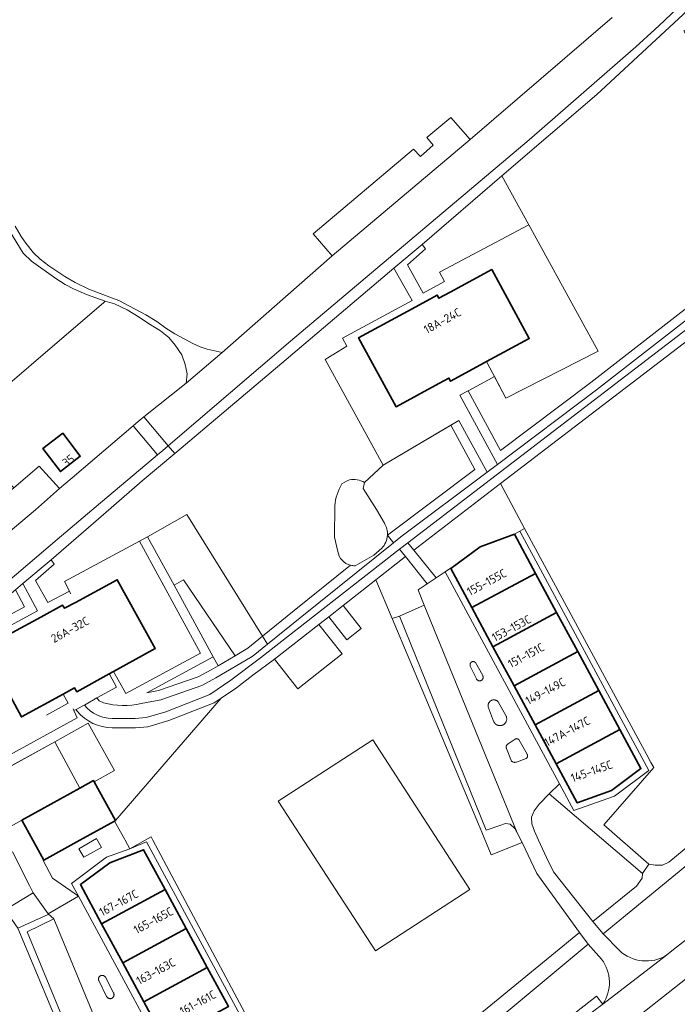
# Model space of a CAD drawing. Extents: x 152761 to 155748, y 459947 to 462743.
# Tile 77 of 256: x 153806 to 153912, y 460974 to 461131. Entities that reach past the tile are written whole.
import ezdxf
from ezdxf.enums import TextEntityAlignment as Align

# ---------------------------------------------------------------- set-up
doc = ezdxf.new("R2010")
doc.units = 0
doc.header["$LTSCALE"] = 0.75
for name, color, linetype, lineweight in [('B-RO-GR-BEPLANTING_CULTUUR_BODEMBEDEKKER-GV', 251, 'CONTINUOUS', 18), ('B-RO-GR-BEPLANTING_CULTUUR_BOSPLANTSOEN-GV', 251, 'CONTINUOUS', 18), ('B-RO-GR-BEPLANTING_CULTUUR_HEESTERS-GV', 251, 'CONTINUOUS', 18), ('B-RO-GR-BOS_LOOF-GV', 251, 'CONTINUOUS', 13), ('B-RO-IE-TERREINAFSCHEIDING_KUNSTMATIG_HEKWERK-G', 251, 'IE-TERREINAFSCHEIDING-KUNSTMATIG', 18), ('B-RO-IE-TERREINAFSCHEIDING_KUNSTMATIG_MUUR-G', 251, 'IE-TERREINAFSCHEIDING-KUNSTMATIG-DICHT', 18), ('B-RO-OG-BEBOUWING-GV', 6, 'CONTINUOUS', 35), ('B-RO-OG-BEBOUWING-T18', 1, 'CONTINUOUS', 18), ('B-RO-OG-TERREIN_CULTUURSCHEIDING-GV', 251, 'CONTINUOUS', 18), ('B-RO-OG-TERREIN_ONBEGROEID-GV', 251, 'CONTINUOUS', 18), ('B-RO-VH-VERHARDING_ASFALT-GV', 251, 'CONTINUOUS', 18), ('B-RO-VH-VERHARDING_BEDRIJFSVLOERPLAAT-GV', 251, 'CONTINUOUS', 18), ('B-RO-VH-VERHARDING_BETONSTRAATSTEEN-GV', 251, 'CONTINUOUS', 18), ('B-RO-VH-VERHARDING_FUNDERING_ZAND-GV', 251, 'CONTINUOUS', 18), ('B-RO-VH-VERHARDING_STRAATBAKSTEEN-GV', 251, 'CONTINUOUS', 18), ('B-RO-VH-VERHARDING_TEGEL-GV', 251, 'CONTINUOUS', 18)]:
    doc.layers.add(name, color=color, linetype=linetype, lineweight=lineweight)
doc.styles.add('NLCS-ISO-M200-T18', font='NLCS-ISO.ttf', dxfattribs={"height": 0.36})
doc.linetypes.add('IE-TERREINAFSCHEIDING-KUNSTMATIG', pattern='A,4,[82,NLCS.SHX,S=0.75,R=90,X=0,Y=0],4,-2', length=10)
doc.linetypes.add('IE-TERREINAFSCHEIDING-KUNSTMATIG-DICHT', pattern='A,8,-1,[82,NLCS.SHX,S=0.75,R=90,X=0,Y=0],-1', length=10)

msp = doc.modelspace()

# ---------------------------------------------------------------- linework, layer by layer
at = {"layer": 'B-RO-GR-BEPLANTING_CULTUUR_BODEMBEDEKKER-GV', "flags": 128}
for points in [[(153885.55, 461048.955), (153886.417, 461049.45), (153887.151, 461049.87), (153883.293, 461057.048), (153869.437, 461046.42), (153873.024, 461041.988), (153874.48, 461042.955), (153875.337, 461043.524), (153875.381, 461043.457), (153880.045, 461046.954)], [(153867.141, 461035.824), (153871.11, 461037.599), (153870.213, 461039.892), (153870.142, 461040.074), (153871.601, 461041.043), (153868.117, 461045.407), (153863.379, 461041.672), (153865.999, 461035.47)]]:
    msp.add_lwpolyline(points, close=True, dxfattribs=at)
at = {"layer": 'B-RO-GR-BEPLANTING_CULTUUR_BOSPLANTSOEN-GV', "flags": 128}
for points in [[(153865.241, 461048.791), (153879.228, 461059.3), (153875.382, 461066.407), (153864.529, 461060.013)], [(153864.529, 461060.013), (153861.579, 461057.238), (153861.36, 461056.29), (153863.49, 461052.93), (153864.75, 461050.7)]]:
    msp.add_lwpolyline(points, dxfattribs=at)
at = {"layer": 'B-RO-GR-BEPLANTING_CULTUUR_BOSPLANTSOEN-GV'}
msp.add_lwpolyline([(153864.75, 461050.7, -0.155656), (153865.241, 461048.791)], format="xyb", dxfattribs=at)
at = {"layer": 'B-RO-GR-BEPLANTING_CULTUUR_BOSPLANTSOEN-GV', "flags": 128}
for points in [[(153840.868, 461029.507), (153832.648, 461041.668), (153831.123, 461040.811), (153837.393, 461029.329), (153838.16, 461027.925)], [(153838.16, 461027.925), (153837.393, 461029.329), (153826.745, 461023.59), (153828.609, 461023.94), (153834.98, 461026.157), (153837.074, 461027.29)], [(153804.116, 460988.857), (153808.611, 460991.593), (153808.035, 460992.737), (153805.292, 460998.173), (153802.849, 460996.861), (153802.762, 460996.814), (153802.864, 460996.629), (153800.633, 460995.394), (153798.773, 460998.754), (153800.303, 460999.601), (153800.082, 461000), (153796.215, 461006.983), (153801.106, 461009.692), (153791.146, 461027.791), (153782.977, 461020.859), (153788.88, 461010.13), (153784.115, 461006.086), (153804.304, 460990.855), (153803.309, 460990.353)]]:
    msp.add_lwpolyline(points, close=True, dxfattribs=at)
at = {"layer": 'B-RO-GR-BEPLANTING_CULTUUR_HEESTERS-GV', "flags": 128}
msp.add_lwpolyline([(153815.635, 461020.655), (153815.444, 461020.915), (153815.111, 461020.735), (153815.634, 461019.59), (153803.819, 461013.059), (153804.606, 461011.63), (153812.067, 461015.762), (153817.403, 461018.717), (153821.589, 461011.159), (153818.354, 461009.368), (153821.777, 461003.182), (153838.659, 461022.745), (153837.558, 461021.998), (153830.306, 461019.14), (153826.914, 461018.159), (153824.981, 461017.984), (153821.21, 461017.998)], dxfattribs=at)
at = {"layer": 'B-RO-GR-BEPLANTING_CULTUUR_HEESTERS-GV'}
msp.add_lwpolyline([(153821.21, 461017.998, -0.2250339), (153815.635, 461020.655)], format="xyb", dxfattribs=at)
at = {"layer": 'B-RO-GR-BEPLANTING_CULTUUR_HEESTERS-GV', "flags": 128}
msp.add_lwpolyline([(153898.098, 460987.013), (153905.041, 460992.658), (153905.964, 460993.916), (153906.033, 460994.681), (153891.099, 461007.432), (153889.473, 461005.798), (153888.675, 461004.686), (153888.268, 461003.702), (153888.303, 461002.652), (153888.727, 461001.472), (153889.375, 461000), (153890.647, 460997.24), (153891.773, 460994.961)], close=True, dxfattribs=at)
at = {"layer": 'B-RO-GR-BOS_LOOF-GV', "flags": 128}
msp.add_lwpolyline([(153882.349, 461074.171), (153881.382, 461073.647), (153878.154, 461071.897), (153883.31, 461062.368), (153897.767, 461073.232), (153926.726, 461095.81), (153940.016, 461107.053), (153934.988, 461116.783), (153922.839, 461110.359), (153912.603, 461129.473), (153916.019, 461131.326), (153915.48, 461132.341), (153925.808, 461137.82), (153923.417, 461142.228), (153908.901, 461128.755), (153898.718, 461119.303), (153883.545, 461106.277), (153887.84, 461098.462), (153898.939, 461078.268), (153884.157, 461070.715)], close=True, dxfattribs=at)
msp.add_lwpolyline([(153805.742, 461098.237), (153806.67, 461096.59), (153807.427, 461095.51), (153808.626, 461093.984), (153809.728, 461092.983), (153811.075, 461091.873), (153813.653, 461090.165), (153815.301, 461089.233), (153817.509, 461088.155), (153819.286, 461087.446), (153821.286, 461086.742), (153822.27, 461086.341), (153826.609, 461084.032), (153828.345, 461082.979), (153829.811, 461081.91), (153831.27, 461080.997), (153834.139, 461079.487), (153835.314, 461078.926), (153836.433, 461078.569), (153837.833, 461078.219), (153838.807, 461078.051), (153856.416, 461093.473), (153853.382, 461097.002), (153869.407, 461110.581), (153870.497, 461109.379), (153872.569, 461111.196), (153871.551, 461112.42), (153875.395, 461115.614), (153878.453, 461112.088), (153901.168, 461131.609)], dxfattribs=at)
at = {"layer": 'B-RO-IE-TERREINAFSCHEIDING_KUNSTMATIG_HEKWERK-G', "flags": 128}
for points in [[(153874.375, 461089.381), (153873.579, 461090.857), (153887.84, 461098.462)], [(153887.84, 461098.462), (153898.939, 461078.268), (153884.157, 461070.715), (153881.097, 461076.563)], [(153864.529, 461060.013), (153855.306, 461076.917), (153858.741, 461079.026)], [(153864.529, 461060.013), (153876.675, 461067.169)], [(153814.609, 461039.443), (153813.63, 461041.368), (153825.583, 461047.826), (153835.354, 461029.934), (153823.397, 461023.49), (153821.458, 461027.018)], [(153815.111, 461020.735), (153815.634, 461019.59), (153803.819, 461013.059), (153795.753, 461027.717), (153798.741, 461029.519)], [(153814.97, 461021.043), (153815.111, 461020.735)]]:
    msp.add_lwpolyline(points, dxfattribs=at)
at = {"layer": 'B-RO-IE-TERREINAFSCHEIDING_KUNSTMATIG_MUUR-G', "flags": 128}
for points in [[(153814.087, 461021.881), (153810.715, 461020.035)], [(153813.391, 461023.366), (153814.182, 461021.933), (153814.087, 461021.881)], [(153817.403, 461018.717), (153812.067, 461015.762)], [(153818.354, 461009.368), (153821.589, 461011.159), (153817.403, 461018.717)], [(153812.067, 461015.762), (153796.215, 461006.983)]]:
    msp.add_lwpolyline(points, dxfattribs=at)
at = {"layer": 'B-RO-OG-BEBOUWING-GV', "flags": 128}
for points in [[(153869.769, 461085.349), (153860.636, 461080.399), (153866.618, 461069.363), (153873.476, 461073.081), (153875.067, 461073.943), (153875.339, 461073.442), (153880.13, 461076.039), (153881.097, 461076.563), (153887.9, 461080.251), (153881.919, 461091.287), (153875.291, 461087.694), (153873.462, 461086.703), (153873.19, 461087.204)], [(153813.359, 461065.114), (153810.166, 461062.658), (153812.942, 461058.982), (153816.135, 461061.438)], [(153885.55, 461048.955), (153880.045, 461046.954), (153875.381, 461043.457), (153878.747, 461037.211), (153888.923, 461042.695)], [(153888.923, 461042.695), (153878.747, 461037.211), (153882.112, 461030.965), (153892.289, 461036.449)], [(153821.458, 461027.018), (153828.098, 461030.674), (153822.027, 461041.661), (153815.358, 461038.053), (153813.612, 461037.109), (153813.306, 461037.595), (153809.815, 461035.702), (153800.722, 461030.773), (153806.703, 461019.74), (153813.391, 461023.366), (153815.226, 461024.361), (153815.554, 461023.767), (153820.742, 461026.624)], [(153885.478, 461024.719), (153895.654, 461030.203), (153892.289, 461036.449), (153882.112, 461030.965)], [(153899.02, 461023.957), (153895.654, 461030.203), (153885.478, 461024.719), (153888.844, 461018.473)], [(153899.02, 461023.957), (153888.844, 461018.473), (153892.209, 461012.227), (153902.385, 461017.711)], [(153902.385, 461017.711), (153892.209, 461012.227), (153895.575, 461005.981), (153901.08, 461007.948), (153905.751, 461011.465)], [(153821.777, 461003.182), (153818.354, 461009.368), (153818.257, 461009.543), (153816.07, 461008.332), (153806.786, 461003.191), (153808.553, 461000), (153810.308, 460996.831), (153816.031, 461000), (153821.592, 461003.08)], [(153819.53, 460986.655), (153829.675, 460992.141), (153826.248, 460998.478), (153820.828, 460996.389), (153816.153, 460992.901)], [(153822.907, 460980.41), (153833.051, 460985.895), (153829.675, 460992.141), (153819.53, 460986.655)], [(153833.051, 460985.895), (153822.907, 460980.41), (153826.284, 460974.164), (153836.428, 460979.65)], [(153826.284, 460974.164), (153829.661, 460967.919), (153839.805, 460973.404), (153836.428, 460979.65)]]:
    msp.add_lwpolyline(points, close=True, dxfattribs=at)
at = {"layer": 'B-RO-OG-TERREIN_CULTUURSCHEIDING-GV', "flags": 128}
for points in [[(153916.019, 461131.326), (153912.603, 461129.473), (153922.839, 461110.359), (153934.988, 461116.783), (153940.016, 461107.053), (153926.726, 461095.81), (153897.767, 461073.232), (153883.31, 461062.368), (153878.154, 461071.897), (153876.835, 461071.182), (153882.819, 461060.123), (153898.668, 461072.033), (153927.648, 461094.627), (153941.897, 461106.68), (153932.841, 461124.203), (153932.559, 461124.054), (153935.47, 461118.735), (153923.457, 461112.383), (153914.63, 461128.866), (153918.04, 461130.716), (153917.508, 461131.719)], [(153767.15, 461017.421), (153792.972, 461039.488), (153789.844, 461043.085), (153805.494, 461056.39), (153796.234, 461065.775), (153819.879, 461086.005), (153820.129, 461086.236), (153817.107, 461087.308), (153815.028, 461088.198), (153813.72, 461088.933), (153812.215, 461089.888), (153808.332, 461092.64), (153806.971, 461093.908), (153804.227, 461098.428), (153803.316, 461100.233), (153784.152, 461086.96), (153783.54, 461086.61), (153781.529, 461090.38)], [(153861.579, 461057.238), (153864.529, 461060.013), (153855.306, 461076.917), (153858.741, 461079.026), (153858.048, 461080.304), (153869.202, 461086.35), (153866.27, 461091.527), (153848.354, 461076.338), (153831.241, 461061.876), (153826.033, 461057.475), (153819.814, 461052.095), (153811.458, 461044.866), (153811.952, 461044.142), (153808.972, 461041.533), (153810.95, 461038.035), (153814.379, 461039.863), (153813.63, 461041.368), (153825.583, 461047.826), (153826.889, 461048.563), (153833.177, 461052.112), (153845.283, 461032.631)], [(153924.291, 461088.452), (153883.293, 461057.048), (153887.151, 461049.87), (153906.688, 461013.648), (153907.345, 461012.455), (153907.841, 461011.63), (153899.832, 461002.45), (153907.006, 460996.166), (153908.025, 460995.99), (153909.23, 460996.036), (153910.226, 460996.512), (153913.931, 460999.561)], [(153857.942, 461057.02), (153858.715, 461057.439), (153859.16, 461057.68)], [(153857.293, 461046.196), (153856.76, 461048.46), (153856.8, 461053.51)], [(153859.353, 461043.995), (153850.327, 461036.743), (153845.283, 461032.631), (153846.081, 461031.346), (153851.271, 461035.577), (153866.197, 461047.569), (153865.241, 461048.791)], [(153825.583, 461047.826), (153835.354, 461029.934), (153823.397, 461023.49), (153821.458, 461027.018), (153820.742, 461026.624), (153820.755, 461026.601), (153820.835, 461026.452), (153821.906, 461024.465), (153818.79, 461022.759), (153819.161, 461022.33), (153819.834, 461022.001)], [(153825.879, 461021.902), (153828.996, 461022.486), (153835.588, 461024.78), (153837.81, 461025.983), (153843.341, 461029.215), (153843.788, 461029.477), (153846.081, 461031.346), (153845.283, 461032.631), (153842.928, 461030.711), (153840.868, 461029.507), (153838.16, 461027.925), (153837.074, 461027.29), (153834.98, 461026.157), (153828.609, 461023.94), (153826.745, 461023.59), (153837.393, 461029.329), (153831.123, 461040.811), (153826.889, 461048.563), (153825.583, 461047.826)], [(153847.185, 461028.98), (153854.285, 461034.521), (153855.865, 461035.768), (153858.149, 461037.55), (153863.379, 461041.672), (153868.117, 461045.407), (153867.181, 461046.579), (153844.948, 461029.177), (153840.213, 461025.613), (153836.853, 461023.333), (153829.822, 461020.561), (153826.635, 461019.64), (153824.916, 461019.484), (153821.213, 461019.498)], [(153864.332, 461046.711), (153863.05, 461045.59), (153860.07, 461043.92)], [(153845.283, 461032.631), (153850.327, 461036.743), (153859.353, 461043.995)], [(153868.182, 460962.496), (153895.925, 460985.228), (153889.124, 460994.682), (153886.768, 460999.621), (153881.841, 460997.673), (153880.328, 461001.285), (153879.784, 461002.589), (153871.666, 461022.057), (153865.999, 461035.47), (153863.379, 461041.672), (153858.149, 461037.55), (153861.051, 461033.849), (153858.759, 461032.06), (153855.865, 461035.768), (153854.285, 461034.521), (153857.985, 461029.799), (153850.887, 461024.245), (153847.185, 461028.98), (153843.741, 461026.392), (153841.086, 461024.392), (153838.659, 461022.745), (153821.777, 461003.182), (153821.592, 461003.08), (153823.234, 461000.125), (153823.304, 461000), (153824.052, 460998.654), (153826.475, 461000), (153827.461, 461000.548), (153827.753, 461000), (153848.517, 460960.988)], [(153949.133, 461012.355), (153948.569, 461013.059), (153956.259, 461019.074), (153956.827, 461018.435), (153957.795, 461019.22), (153959.022, 461021.454), (153959.236, 461022.674), (153959.229, 461023.747), (153959.009, 461024.81), (153958.488, 461026.168), (153957.647, 461027.826), (153956.305, 461030.296), (153955.965, 461030.825), (153946.394, 461023.158), (153917.965, 461000), (153915.438, 460997.926), (153899.753, 460985.051), (153902.315, 460982.349)], [(153821.21, 461017.998), (153824.981, 461017.984), (153826.914, 461018.159), (153830.306, 461019.14), (153837.558, 461021.998), (153838.659, 461022.745), (153841.086, 461024.392), (153843.741, 461026.392), (153847.185, 461028.98)], [(153816.799, 461021.602), (153816.775, 461021.632), (153815.444, 461020.915), (153815.635, 461020.655)], [(153909.865, 460981.609), (153911, 460982.501), (153921.823, 460991.006), (153926.717, 460994.852), (153933.269, 461000), (153949.133, 461012.355)], [(153793.246, 460898.36), (153806.857, 460910.313), (153819.934, 460921.905), (153835.336, 460935.755), (153831.069, 460941.982), (153827.552, 460949.395), (153822.597, 460947.24), (153821.005, 460950.901), (153820.689, 460950.771), (153814.309, 460966.394), (153806.167, 460985.912)], [(153897.328, 460983.396), (153881.038, 460969.792), (153858.753, 460951.93), (153857.361, 460950.814), (153840.165, 460936.544), (153841.846, 460934.564)], [(153899.485, 460980.971), (153897.328, 460983.396)], [(153915.649, 460979.988), (153903.808, 460970.626), (153907.486, 460965.971), (153919.341, 460975.356)], [(153850.247, 460934.056), (153850.306, 460934.107), (153850.345, 460934.141), (153850.384, 460934.175), (153851.572, 460935.146), (153864.15, 460945.338), (153868.554, 460948.906), (153891.649, 460967.448), (153890.586, 460968.708), (153898.66, 460975.061), (153899.662, 460973.773)]]:
    msp.add_lwpolyline(points, dxfattribs=at)
for points in [[(153870.779, 461095.317), (153871.348, 461094.601), (153868.436, 461092.073), (153870.946, 461087.519), (153874.375, 461089.381), (153873.579, 461090.857), (153887.84, 461098.462), (153883.545, 461106.277)], [(153869.437, 461046.42), (153883.293, 461057.048), (153924.291, 461088.452), (153928.934, 461092.294), (153928.165, 461093.309), (153868.486, 461047.595)], [(153812.784, 461056.252), (153814.804, 461057.975), (153824.558, 461066.293), (153825.404, 461067.008), (153826.312, 461067.756), (153833.047, 461073.096), (153833.2, 461074.63), (153832.88, 461076.086), (153832.379, 461077.656), (153831.291, 461079.216), (153830.26, 461080.452), (153828.94, 461081.519), (153827.01, 461082.665), (153825.524, 461083.691), (153823.629, 461084.861), (153821.616, 461085.794), (153820.129, 461086.236), (153819.879, 461086.005), (153796.234, 461065.775), (153805.494, 461056.39), (153809.573, 461059.858)], [(153881.162, 461058.877), (153876.675, 461067.169), (153875.382, 461066.407), (153879.228, 461059.3), (153865.241, 461048.791), (153866.197, 461047.569), (153867.393, 461048.53)], [(153813.359, 461065.114), (153816.135, 461061.438), (153812.942, 461058.982), (153810.166, 461062.658)], [(153845.283, 461032.631), (153833.177, 461052.112), (153826.889, 461048.563), (153831.123, 461040.811), (153832.648, 461041.668), (153840.868, 461029.507), (153842.928, 461030.711)], [(153803.293, 461010.903), (153804.606, 461011.63), (153803.819, 461013.059), (153795.753, 461027.717), (153798.741, 461029.519), (153798.134, 461030.678), (153809.267, 461036.714), (153806.918, 461041.054), (153805.745, 461040.07), (153807.234, 461037.318), (153796.119, 461031.292), (153796.757, 461030.074), (153793.744, 461028.257)], [(153803.293, 461010.903), (153793.744, 461028.257), (153796.757, 461030.074), (153796.119, 461031.292), (153807.234, 461037.318), (153805.745, 461040.07), (153794.739, 461030.84), (153791.146, 461027.791), (153801.106, 461009.692)], [(153855.865, 461035.768), (153858.759, 461032.06), (153861.051, 461033.849), (153858.149, 461037.55)], [(153816.07, 461008.332), (153818.257, 461009.543), (153818.354, 461009.368), (153821.589, 461011.159), (153817.403, 461018.717), (153812.067, 461015.762)], [(153878.434, 460992.12), (153862.89, 461016.073), (153847.791, 461006.275), (153863.335, 460982.322)], [(153878.434, 460992.12), (153863.335, 460982.322), (153847.791, 461006.275), (153862.89, 461016.073)]]:
    msp.add_lwpolyline(points, close=True, dxfattribs=at)
at = {"layer": 'B-RO-OG-TERREIN_CULTUURSCHEIDING-GV'}
for points in [[(153856.8, 461053.51, -0.1048658), (153857.942, 461057.02)], [(153859.16, 461057.68, -0.1612046), (153861.579, 461057.238)], [(153865.241, 461048.791, -0.1803092), (153864.332, 461046.711)], [(153859.353, 461043.995, -0.2997007), (153857.293, 461046.196)], [(153860.07, 461043.92, -0.065563), (153859.353, 461043.995)], [(153819.834, 461022.001, 0.1338289), (153825.879, 461021.902)], [(153815.635, 461020.655, 0.2250339), (153821.21, 461017.998)], [(153821.213, 461019.498, -0.2248405), (153816.799, 461021.602)], [(153899.662, 460973.773, 0.3193925), (153899.485, 460980.971)], [(153902.315, 460982.349, 0.3345749), (153909.865, 460981.609)]]:
    msp.add_lwpolyline(points, format="xyb", dxfattribs=at)
at = {"layer": 'B-RO-OG-TERREIN_ONBEGROEID-GV'}
for points in [[(153857.942, 461057.02, 0.1048658), (153856.8, 461053.51)], [(153861.579, 461057.238, 0.1612046), (153859.16, 461057.68)], [(153865.241, 461048.791, 0.155656), (153864.75, 461050.7)], [(153864.332, 461046.711, 0.1803092), (153865.241, 461048.791)], [(153857.293, 461046.196, 0.2997007), (153859.353, 461043.995)], [(153859.353, 461043.995, 0.065563), (153860.07, 461043.92)]]:
    msp.add_lwpolyline(points, format="xyb", dxfattribs=at)
at = {"layer": 'B-RO-OG-TERREIN_ONBEGROEID-GV', "flags": 128}
for points in [[(153859.16, 461057.68), (153858.715, 461057.439), (153857.942, 461057.02)], [(153864.75, 461050.7), (153863.49, 461052.93), (153861.36, 461056.29), (153861.579, 461057.238)], [(153856.8, 461053.51), (153856.76, 461048.46), (153857.293, 461046.196)], [(153860.07, 461043.92), (153863.05, 461045.59), (153864.332, 461046.711)]]:
    msp.add_lwpolyline(points, dxfattribs=at)
at = {"layer": 'B-RO-VH-VERHARDING_ASFALT-GV', "flags": 128}
for points in [[(153901.168, 461131.609), (153878.453, 461112.088), (153856.416, 461093.473), (153838.807, 461078.051), (153833.047, 461073.096), (153826.312, 461067.756), (153830.188, 461063.123), (153849.761, 461079.839), (153887.884, 461112.024), (153904.977, 461126.947), (153907.965, 461129.71), (153909.464, 461131.095), (153918.497, 461139.796)], [(153780.24, 461020.692), (153812.433, 461048.133), (153818.689, 461053.41), (153828.491, 461061.678), (153824.558, 461066.293), (153814.804, 461057.975), (153812.784, 461056.252), (153808.976, 461052.862), (153802.216, 461047.199)], [(153902.315, 460982.349), (153899.753, 460985.051), (153898.098, 460987.013), (153891.773, 460994.961), (153890.647, 460997.24), (153889.375, 461000), (153888.727, 461001.472), (153888.303, 461002.652), (153888.268, 461003.702), (153888.675, 461004.686), (153889.473, 461005.798), (153891.099, 461007.432), (153892.727, 461009.001), (153874.48, 461042.955), (153873.024, 461041.988), (153871.601, 461041.043), (153870.142, 461040.074), (153870.213, 461039.892), (153871.11, 461037.599)], [(153871.11, 461037.599), (153885.984, 461001.21), (153886.768, 460999.621), (153889.124, 460994.682), (153895.925, 460985.228), (153897.328, 460983.396), (153899.485, 460980.971)], [(153927.34, 460985.024), (153930.13, 460987.114), (153929.695, 460987.741), (153929.412, 460988.366), (153929.382, 460989.208), (153929.464, 460989.907), (153929.902, 460990.799), (153926.717, 460994.852), (153921.823, 460991.006), (153911, 460982.501), (153909.865, 460981.609), (153899.662, 460973.773), (153898.233, 460972.735)], [(153841.846, 460934.564), (153840.165, 460936.544), (153838.887, 460938.038), (153834.497, 460943.172), (153830.601, 460950.999), (153829.933, 460953.328), (153830.163, 460954.649), (153830.76, 460955.569), (153831.795, 460956.449), (153832.51, 460956.826), (153833.917, 460957.587), (153815.82, 460991.04), (153810.969, 460988.248), (153811.92, 460987.429), (153820.647, 460966.25), (153826.691, 460951.21), (153827.552, 460949.395), (153831.069, 460941.982), (153835.336, 460935.755), (153835.402, 460935.658), (153837.007, 460933.977), (153837.132, 460934.079), (153838.642, 460932.612)], [(153899.662, 460973.773), (153909.865, 460981.609)], [(153874.567, 460947.505), (153902.795, 460969.825), (153903.808, 460970.626), (153915.649, 460979.988)]]:
    msp.add_lwpolyline(points, dxfattribs=at)
for points in [[(153830.188, 461063.123), (153826.312, 461067.756), (153825.404, 461067.008), (153824.558, 461066.293), (153828.491, 461061.678), (153829.311, 461062.363)], [(153954.598, 461032.953), (153938.045, 461019.401), (153914.465, 461000), (153913.931, 460999.561), (153910.226, 460996.512), (153909.23, 460996.036), (153908.025, 460995.99), (153907.006, 460996.166), (153906.033, 460994.681), (153905.964, 460993.916), (153905.041, 460992.658), (153898.098, 460987.013), (153899.753, 460985.051), (153915.438, 460997.926), (153917.965, 461000), (153946.394, 461023.158), (153955.965, 461030.825)], [(153879.503, 461025.757), (153879.478, 461025.799), (153878.489, 461027.866), (153878.472, 461027.906), (153878.458, 461027.947), (153878.448, 461027.989), (153878.442, 461028.032), (153878.44, 461028.075), (153878.441, 461028.119), (153878.446, 461028.162), (153878.455, 461028.204), (153878.467, 461028.246), (153878.483, 461028.286), (153878.502, 461028.325), (153878.525, 461028.362), (153878.55, 461028.397), (153878.579, 461028.429), (153878.61, 461028.459), (153878.644, 461028.487), (153878.68, 461028.511), (153878.718, 461028.532), (153878.757, 461028.549), (153878.798, 461028.563), (153878.84, 461028.574), (153878.883, 461028.581), (153878.926, 461028.584), (153878.97, 461028.583), (153879.013, 461028.579), (153879.056, 461028.571), (153879.097, 461028.559), (153879.138, 461028.544), (153879.177, 461028.525), (153879.214, 461028.503), (153879.25, 461028.478), (153879.283, 461028.45), (153879.313, 461028.419), (153880.47, 461026.341), (153880.492, 461026.297), (153880.51, 461026.251), (153880.524, 461026.203), (153880.534, 461026.155), (153880.54, 461026.105), (153880.541, 461026.056), (153880.538, 461026.007), (153880.53, 461025.958), (153880.519, 461025.909), (153880.503, 461025.862), (153880.483, 461025.817), (153880.459, 461025.774), (153880.432, 461025.732), (153880.401, 461025.694), (153880.366, 461025.658), (153880.329, 461025.625), (153880.289, 461025.596), (153880.247, 461025.57), (153880.202, 461025.549), (153880.156, 461025.531), (153880.108, 461025.517), (153880.06, 461025.508), (153880.011, 461025.502), (153879.961, 461025.501), (153879.912, 461025.505), (153879.863, 461025.513), (153879.815, 461025.525), (153879.768, 461025.541), (153879.723, 461025.561), (153879.679, 461025.585), (153879.638, 461025.613), (153879.6, 461025.645), (153879.564, 461025.679), (153879.532, 461025.717)], [(153882.862, 461018.41), (153882.776, 461018.446), (153882.693, 461018.489), (153882.614, 461018.539), (153882.54, 461018.596), (153882.47, 461018.66), (153882.407, 461018.728), (153882.35, 461018.803), (153882.299, 461018.881), (153882.256, 461018.964), (153882.22, 461019.051), (153881.392, 461021.199), (153881.366, 461021.276), (153881.347, 461021.355), (153881.335, 461021.435), (153881.33, 461021.516), (153881.332, 461021.597), (153881.341, 461021.678), (153881.357, 461021.757), (153881.38, 461021.835), (153881.41, 461021.91), (153881.447, 461021.983), (153881.489, 461022.052), (153881.538, 461022.117), (153881.591, 461022.177), (153881.651, 461022.233), (153881.714, 461022.283), (153881.782, 461022.328), (153881.853, 461022.366), (153881.928, 461022.398), (153882.005, 461022.424), (153882.084, 461022.442), (153882.164, 461022.454), (153882.245, 461022.458), (153882.326, 461022.455), (153882.407, 461022.446), (153882.486, 461022.429), (153882.564, 461022.405), (153882.639, 461022.375), (153882.711, 461022.338), (153882.78, 461022.295), (153882.845, 461022.246), (153882.905, 461022.192), (153882.96, 461022.133), (153884.176, 461019.949), (153884.218, 461019.865), (153884.252, 461019.778), (153884.279, 461019.689), (153884.298, 461019.597), (153884.309, 461019.504), (153884.312, 461019.41), (153884.307, 461019.317), (153884.294, 461019.224), (153884.272, 461019.133), (153884.243, 461019.044), (153884.207, 461018.958), (153884.163, 461018.875), (153884.112, 461018.797), (153884.054, 461018.723), (153883.99, 461018.654), (153883.921, 461018.592), (153883.846, 461018.535), (153883.767, 461018.485), (153883.683, 461018.443), (153883.597, 461018.407), (153883.507, 461018.38), (153883.416, 461018.36), (153883.323, 461018.348), (153883.229, 461018.344), (153883.136, 461018.349), (153883.043, 461018.361), (153882.952, 461018.382)], [(153886.121, 461016.194), (153886.151, 461016.174), (153886.18, 461016.152), (153886.207, 461016.127), (153886.232, 461016.1), (153886.254, 461016.071), (153886.274, 461016.04), (153886.291, 461016.007), (153887.557, 461013.794), (153887.58, 461013.75), (153887.598, 461013.704), (153887.613, 461013.657), (153887.623, 461013.609), (153887.629, 461013.56), (153887.631, 461013.511), (153887.628, 461013.461), (153887.622, 461013.412), (153887.61, 461013.364), (153887.595, 461013.317), (153887.576, 461013.272), (153887.552, 461013.229), (153887.525, 461013.187), (153887.495, 461013.149), (153887.461, 461013.113), (153887.424, 461013.08), (153885.873, 461012.509), (153885.812, 461012.489), (153885.75, 461012.475), (153885.686, 461012.466), (153885.622, 461012.462), (153885.558, 461012.464), (153885.495, 461012.471), (153885.432, 461012.483), (153885.371, 461012.501), (153885.311, 461012.523), (153885.253, 461012.551), (153885.198, 461012.583), (153885.146, 461012.62), (153885.097, 461012.662), (153884.27, 461014.691), (153884.253, 461014.741), (153884.239, 461014.792), (153884.231, 461014.844), (153884.227, 461014.896), (153884.228, 461014.949), (153884.233, 461015.001), (153884.244, 461015.053), (153884.258, 461015.103), (153884.277, 461015.152), (153884.301, 461015.199), (153884.329, 461015.244), (153884.36, 461015.286), (153884.395, 461015.325), (153884.434, 461015.361), (153884.475, 461015.394), (153884.52, 461015.422), (153884.566, 461015.446), (153885.669, 461016.181), (153885.7, 461016.2), (153885.733, 461016.216), (153885.767, 461016.229), (153885.802, 461016.24), (153885.838, 461016.247), (153885.874, 461016.251), (153885.911, 461016.252), (153885.948, 461016.25), (153885.984, 461016.245), (153886.02, 461016.237), (153886.054, 461016.225), (153886.088, 461016.211)], [(153838.887, 460938.038), (153840.165, 460936.544), (153857.361, 460950.814), (153858.753, 460951.93), (153881.038, 460969.792), (153897.328, 460983.396), (153895.925, 460985.228), (153868.182, 460962.496), (153857.359, 460953.631), (153849.56, 460947.242), (153848.693, 460946.478), (153847.856, 460946.251), (153846.379, 460946.697), (153846.076, 460946.495), (153845.053, 460945.329), (153845.154, 460944.53), (153845.094, 460943.724), (153844.178, 460942.854)], [(153821.197, 460974.732), (153821.149, 460974.709), (153821.099, 460974.69), (153821.047, 460974.675), (153820.994, 460974.664), (153820.941, 460974.658), (153820.887, 460974.657), (153820.834, 460974.661), (153820.781, 460974.669), (153820.728, 460974.681), (153820.677, 460974.698), (153820.628, 460974.72), (153820.581, 460974.745), (153820.536, 460974.775), (153820.494, 460974.808), (153820.455, 460974.845), (153820.419, 460974.885), (153820.387, 460974.928), (153820.358, 460974.973), (153820.334, 460975.021), (153819.098, 460977.542), (153819.078, 460977.59), (153819.061, 460977.639), (153819.049, 460977.689), (153819.042, 460977.741), (153819.039, 460977.792), (153819.04, 460977.844), (153819.046, 460977.896), (153819.057, 460977.946), (153819.072, 460977.996), (153819.091, 460978.044), (153819.115, 460978.09), (153819.142, 460978.134), (153819.173, 460978.175), (153819.208, 460978.214), (153819.246, 460978.249), (153819.287, 460978.281), (153819.33, 460978.309), (153819.376, 460978.333), (153819.424, 460978.353), (153819.474, 460978.368), (153819.524, 460978.38), (153819.576, 460978.386), (153819.627, 460978.389), (153819.679, 460978.386), (153819.73, 460978.379), (153819.781, 460978.368), (153819.83, 460978.352), (153819.878, 460978.332), (153819.924, 460978.308), (153819.967, 460978.28), (153820.008, 460978.248), (153820.046, 460978.212), (153820.08, 460978.174), (153820.112, 460978.132), (153820.139, 460978.088), (153821.452, 460975.567), (153821.475, 460975.518), (153821.493, 460975.468), (153821.507, 460975.416), (153821.517, 460975.363), (153821.522, 460975.31), (153821.522, 460975.256), (153821.518, 460975.202), (153821.509, 460975.15), (153821.495, 460975.098), (153821.478, 460975.047), (153821.455, 460974.998), (153821.429, 460974.951), (153821.399, 460974.907), (153821.365, 460974.865), (153821.327, 460974.827), (153821.287, 460974.792), (153821.243, 460974.76)]]:
    msp.add_lwpolyline(points, close=True, dxfattribs=at)
at = {"layer": 'B-RO-VH-VERHARDING_ASFALT-GV'}
for points in [[(153899.485, 460980.971, -0.3193925), (153899.662, 460973.773)], [(153909.865, 460981.609, -0.3345749), (153902.315, 460982.349)]]:
    msp.add_lwpolyline(points, format="xyb", dxfattribs=at)
at = {"layer": 'B-RO-VH-VERHARDING_BEDRIJFSVLOERPLAAT-GV', "flags": 128}
msp.add_lwpolyline([(153854.285, 461034.521), (153847.185, 461028.98), (153850.887, 461024.245), (153857.985, 461029.799)], close=True, dxfattribs=at)
at = {"layer": 'B-RO-VH-VERHARDING_BETONSTRAATSTEEN-GV', "flags": 128}
for points in [[(153885.984, 461001.21), (153871.11, 461037.599), (153867.141, 461035.824), (153881.037, 461001.591), (153883.193, 461002.379), (153884.122, 461002.668), (153884.878, 461002.579), (153885.624, 461001.864)], [(153821.731, 460951.201), (153823.927, 460952.037), (153824.58, 460952.246), (153825.149, 460952.246), (153825.82, 460951.939), (153826.691, 460951.21), (153820.647, 460966.25), (153811.92, 460987.429), (153807.638, 460985.353)]]:
    msp.add_lwpolyline(points, close=True, dxfattribs=at)
at = {"layer": 'B-RO-VH-VERHARDING_FUNDERING_ZAND-GV', "flags": 128}
for points in [[(154000.496, 461159.782), (153998.967, 461158.384), (153985.246, 461145.826), (153962.133, 461123.8), (153961.348, 461123.133), (153943.886, 461108.362), (153943.428, 461107.974), (153941.897, 461106.68), (153927.648, 461094.627), (153898.668, 461072.033), (153882.819, 461060.123), (153881.162, 461058.877), (153867.393, 461048.53), (153866.197, 461047.569), (153851.271, 461035.577), (153846.081, 461031.346), (153843.788, 461029.477), (153843.341, 461029.215), (153837.81, 461025.983), (153835.588, 461024.78), (153828.996, 461022.486), (153825.879, 461021.902)], [(153821.213, 461019.498), (153824.916, 461019.484), (153826.635, 461019.64), (153829.822, 461020.561), (153836.853, 461023.333), (153840.213, 461025.613), (153844.948, 461029.177), (153867.181, 461046.579), (153868.486, 461047.595), (153928.165, 461093.309), (153929.608, 461094.414), (153958.627, 461119.292), (153964.28, 461124.139), (153985.162, 461144.127)], [(153804.227, 461098.428), (153806.971, 461093.908), (153808.332, 461092.64), (153812.215, 461089.888), (153813.72, 461088.933), (153815.028, 461088.198), (153817.107, 461087.308), (153820.129, 461086.236), (153821.616, 461085.794), (153823.629, 461084.861), (153825.524, 461083.691), (153827.01, 461082.665), (153828.94, 461081.519), (153830.26, 461080.452), (153831.291, 461079.216), (153832.379, 461077.656), (153832.88, 461076.086), (153833.2, 461074.63), (153833.047, 461073.096), (153838.807, 461078.051), (153837.833, 461078.219), (153836.433, 461078.569), (153835.314, 461078.926), (153834.139, 461079.487), (153831.27, 461080.997), (153829.811, 461081.91), (153828.345, 461082.979), (153826.609, 461084.032), (153822.27, 461086.341), (153821.286, 461086.742), (153819.286, 461087.446), (153817.509, 461088.155), (153815.301, 461089.233), (153813.653, 461090.165), (153811.075, 461091.873), (153809.728, 461092.983), (153808.626, 461093.984), (153807.427, 461095.51), (153806.67, 461096.59), (153805.742, 461098.237)], [(153819.834, 461022.001), (153819.161, 461022.33), (153818.79, 461022.759), (153816.799, 461021.602)]]:
    msp.add_lwpolyline(points, dxfattribs=at)
at = {"layer": 'B-RO-VH-VERHARDING_FUNDERING_ZAND-GV'}
for points in [[(153825.879, 461021.902, -0.1338289), (153819.834, 461022.001)], [(153816.799, 461021.602, 0.2248405), (153821.213, 461019.498)]]:
    msp.add_lwpolyline(points, format="xyb", dxfattribs=at)
at = {"layer": 'B-RO-VH-VERHARDING_STRAATBAKSTEEN-GV', "flags": 128}
for points in [[(153880.432, 461025.732), (153880.459, 461025.774), (153880.483, 461025.817), (153880.503, 461025.862), (153880.519, 461025.909), (153880.53, 461025.958), (153880.538, 461026.007), (153880.541, 461026.056), (153880.54, 461026.105), (153880.534, 461026.155), (153880.524, 461026.203), (153880.51, 461026.251), (153880.492, 461026.297), (153880.47, 461026.341), (153879.313, 461028.419), (153879.283, 461028.45), (153879.25, 461028.478), (153879.214, 461028.503), (153879.177, 461028.525), (153879.138, 461028.544), (153879.097, 461028.559), (153879.056, 461028.571), (153879.013, 461028.579), (153878.97, 461028.583), (153878.926, 461028.584), (153878.883, 461028.581), (153878.84, 461028.574), (153878.798, 461028.563), (153878.757, 461028.549), (153878.718, 461028.532), (153878.68, 461028.511), (153878.644, 461028.487), (153878.61, 461028.459), (153878.579, 461028.429), (153878.55, 461028.397), (153878.525, 461028.362), (153878.502, 461028.325), (153878.483, 461028.286), (153878.467, 461028.246), (153878.455, 461028.204), (153878.446, 461028.162), (153878.441, 461028.119), (153878.44, 461028.075), (153878.442, 461028.032), (153878.448, 461027.989), (153878.458, 461027.947), (153878.472, 461027.906), (153878.489, 461027.866), (153879.478, 461025.799), (153879.503, 461025.757), (153879.532, 461025.717), (153879.564, 461025.679), (153879.6, 461025.645), (153879.638, 461025.613), (153879.679, 461025.585), (153879.723, 461025.561), (153879.768, 461025.541), (153879.815, 461025.525), (153879.863, 461025.513), (153879.912, 461025.505), (153879.961, 461025.501), (153880.011, 461025.502), (153880.06, 461025.508), (153880.108, 461025.517), (153880.156, 461025.531), (153880.202, 461025.549), (153880.247, 461025.57), (153880.289, 461025.596), (153880.329, 461025.625), (153880.366, 461025.658), (153880.401, 461025.694)], [(153881.538, 461022.117), (153881.489, 461022.052), (153881.447, 461021.983), (153881.41, 461021.91), (153881.38, 461021.835), (153881.357, 461021.757), (153881.341, 461021.678), (153881.332, 461021.597), (153881.33, 461021.516), (153881.335, 461021.435), (153881.347, 461021.355), (153881.366, 461021.276), (153881.392, 461021.199), (153882.22, 461019.051), (153882.256, 461018.964), (153882.299, 461018.881), (153882.35, 461018.803), (153882.407, 461018.728), (153882.47, 461018.66), (153882.54, 461018.596), (153882.614, 461018.539), (153882.693, 461018.489), (153882.776, 461018.446), (153882.862, 461018.41), (153882.952, 461018.382), (153883.043, 461018.361), (153883.136, 461018.349), (153883.229, 461018.344), (153883.323, 461018.348), (153883.416, 461018.36), (153883.507, 461018.38), (153883.597, 461018.407), (153883.683, 461018.443), (153883.767, 461018.485), (153883.846, 461018.535), (153883.921, 461018.592), (153883.99, 461018.654), (153884.054, 461018.723), (153884.112, 461018.797), (153884.163, 461018.875), (153884.207, 461018.958), (153884.243, 461019.044), (153884.272, 461019.133), (153884.294, 461019.224), (153884.307, 461019.317), (153884.312, 461019.41), (153884.309, 461019.504), (153884.298, 461019.597), (153884.279, 461019.689), (153884.252, 461019.778), (153884.218, 461019.865), (153884.176, 461019.949), (153882.96, 461022.133), (153882.905, 461022.192), (153882.845, 461022.246), (153882.78, 461022.295), (153882.711, 461022.338), (153882.639, 461022.375), (153882.564, 461022.405), (153882.486, 461022.429), (153882.407, 461022.446), (153882.326, 461022.455), (153882.245, 461022.458), (153882.164, 461022.454), (153882.084, 461022.442), (153882.005, 461022.424), (153881.928, 461022.398), (153881.853, 461022.366), (153881.782, 461022.328), (153881.714, 461022.283), (153881.651, 461022.233), (153881.591, 461022.177)], [(153816.07, 461008.332), (153812.067, 461015.762), (153804.606, 461011.63), (153803.293, 461010.903), (153801.106, 461009.692), (153796.215, 461006.983), (153800.082, 461000), (153800.303, 460999.601), (153801.011, 460999.993), (153806.786, 461003.191)], [(153887.525, 461013.187), (153887.552, 461013.229), (153887.576, 461013.272), (153887.595, 461013.317), (153887.61, 461013.364), (153887.622, 461013.412), (153887.628, 461013.461), (153887.631, 461013.511), (153887.629, 461013.56), (153887.623, 461013.609), (153887.613, 461013.657), (153887.598, 461013.704), (153887.58, 461013.75), (153887.557, 461013.794), (153886.291, 461016.007), (153886.274, 461016.04), (153886.254, 461016.071), (153886.232, 461016.1), (153886.207, 461016.127), (153886.18, 461016.152), (153886.151, 461016.174), (153886.121, 461016.194), (153886.088, 461016.211), (153886.054, 461016.225), (153886.02, 461016.237), (153885.984, 461016.245), (153885.948, 461016.25), (153885.911, 461016.252), (153885.874, 461016.251), (153885.838, 461016.247), (153885.802, 461016.24), (153885.767, 461016.229), (153885.733, 461016.216), (153885.7, 461016.2), (153885.669, 461016.181), (153884.566, 461015.446), (153884.52, 461015.422), (153884.475, 461015.394), (153884.434, 461015.361), (153884.395, 461015.325), (153884.36, 461015.286), (153884.329, 461015.244), (153884.301, 461015.199), (153884.277, 461015.152), (153884.258, 461015.103), (153884.244, 461015.053), (153884.233, 461015.001), (153884.228, 461014.949), (153884.227, 461014.896), (153884.231, 461014.844), (153884.239, 461014.792), (153884.253, 461014.741), (153884.27, 461014.691), (153885.097, 461012.662), (153885.146, 461012.62), (153885.198, 461012.583), (153885.253, 461012.551), (153885.311, 461012.523), (153885.371, 461012.501), (153885.432, 461012.483), (153885.495, 461012.471), (153885.558, 461012.464), (153885.622, 461012.462), (153885.686, 461012.466), (153885.75, 461012.475), (153885.812, 461012.489), (153885.873, 461012.509), (153887.424, 461013.08), (153887.461, 461013.113), (153887.495, 461013.149)], [(153810.308, 460996.831), (153808.553, 461000), (153806.786, 461003.191), (153801.011, 460999.993), (153802.762, 460996.814), (153802.849, 460996.861), (153805.292, 460998.173), (153808.035, 460992.737), (153808.611, 460991.593), (153810.972, 460988.221), (153810.969, 460988.248), (153815.82, 460991.04), (153811.691, 460993.957), (153810.18, 460996.761)], [(153808.611, 460991.593), (153804.116, 460988.857), (153806.167, 460985.912), (153810.986, 460988.122), (153810.972, 460988.221)], [(153819.039, 460977.792), (153819.042, 460977.741), (153819.049, 460977.689), (153819.061, 460977.639), (153819.078, 460977.59), (153819.098, 460977.542), (153820.334, 460975.021), (153820.358, 460974.973), (153820.387, 460974.928), (153820.419, 460974.885), (153820.455, 460974.845), (153820.494, 460974.808), (153820.536, 460974.775), (153820.581, 460974.745), (153820.628, 460974.72), (153820.677, 460974.698), (153820.728, 460974.681), (153820.781, 460974.669), (153820.834, 460974.661), (153820.887, 460974.657), (153820.941, 460974.658), (153820.994, 460974.664), (153821.047, 460974.675), (153821.099, 460974.69), (153821.149, 460974.709), (153821.197, 460974.732), (153821.243, 460974.76), (153821.287, 460974.792), (153821.327, 460974.827), (153821.365, 460974.865), (153821.399, 460974.907), (153821.429, 460974.951), (153821.455, 460974.998), (153821.478, 460975.047), (153821.495, 460975.098), (153821.509, 460975.15), (153821.518, 460975.202), (153821.522, 460975.256), (153821.522, 460975.31), (153821.517, 460975.363), (153821.507, 460975.416), (153821.493, 460975.468), (153821.475, 460975.518), (153821.452, 460975.567), (153820.139, 460978.088), (153820.112, 460978.132), (153820.08, 460978.174), (153820.046, 460978.212), (153820.008, 460978.248), (153819.967, 460978.28), (153819.924, 460978.308), (153819.878, 460978.332), (153819.83, 460978.352), (153819.781, 460978.368), (153819.73, 460978.379), (153819.679, 460978.386), (153819.627, 460978.389), (153819.576, 460978.386), (153819.524, 460978.38), (153819.474, 460978.368), (153819.424, 460978.353), (153819.376, 460978.333), (153819.33, 460978.309), (153819.287, 460978.281), (153819.246, 460978.249), (153819.208, 460978.214), (153819.173, 460978.175), (153819.142, 460978.134), (153819.115, 460978.09), (153819.091, 460978.044), (153819.072, 460977.996), (153819.057, 460977.946), (153819.046, 460977.896), (153819.04, 460977.844)]]:
    msp.add_lwpolyline(points, close=True, dxfattribs=at)
at = {"layer": 'B-RO-VH-VERHARDING_TEGEL-GV', "flags": 128}
for points in [[(153918.497, 461139.796), (153909.464, 461131.095), (153907.965, 461129.71), (153904.977, 461126.947), (153887.884, 461112.024), (153849.761, 461079.839), (153830.188, 461063.123), (153831.241, 461061.876), (153848.354, 461076.338), (153866.27, 461091.527), (153870.779, 461095.317), (153883.545, 461106.277), (153898.718, 461119.303), (153908.901, 461128.755), (153923.417, 461142.228)], [(153805.745, 461040.07), (153806.918, 461041.054), (153811.458, 461044.866), (153819.814, 461052.095), (153826.033, 461057.475), (153831.241, 461061.876), (153830.188, 461063.123), (153829.311, 461062.363), (153828.491, 461061.678), (153818.689, 461053.41), (153812.433, 461048.133), (153780.24, 461020.692)]]:
    msp.add_lwpolyline(points, dxfattribs=at)
for points in [[(153878.453, 461112.088), (153875.395, 461115.614), (153871.551, 461112.42), (153872.569, 461111.196), (153870.497, 461109.379), (153869.407, 461110.581), (153853.382, 461097.002), (153856.416, 461093.473)], [(153805.494, 461056.39), (153789.844, 461043.085), (153792.972, 461039.488), (153802.216, 461047.199), (153808.976, 461052.862), (153812.784, 461056.252), (153809.573, 461059.858)], [(153887.151, 461049.87), (153886.417, 461049.45), (153907.038, 461011.184), (153901.562, 461007.059), (153895.06, 461004.735), (153892.727, 461009.001), (153891.099, 461007.432), (153906.033, 460994.681), (153907.006, 460996.166), (153899.832, 461002.45), (153907.841, 461011.63), (153907.345, 461012.455), (153906.688, 461013.648)], [(153868.117, 461045.407), (153871.601, 461041.043), (153873.024, 461041.988), (153869.437, 461046.42), (153868.486, 461047.595), (153867.181, 461046.579)], [(153865.999, 461035.47), (153871.666, 461022.057), (153879.784, 461002.589), (153880.328, 461001.285), (153881.841, 460997.673), (153886.768, 460999.621), (153885.984, 461001.21), (153885.624, 461001.864), (153884.878, 461002.579), (153884.122, 461002.668), (153883.193, 461002.379), (153881.037, 461001.591), (153867.141, 461035.824)], [(153821.592, 461003.08), (153816.031, 461000), (153810.308, 460996.831), (153810.18, 460996.761), (153811.691, 460993.957), (153815.82, 460991.04), (153814.713, 460993.073), (153820.34, 460997.273), (153824.052, 460998.654), (153823.304, 461000), (153823.234, 461000.125)], [(153816.685, 460997.288), (153815.918, 460998.644), (153818.731, 461000.295), (153819.527, 460998.864), (153819.313, 460998.744)], [(153824.052, 460998.654), (153826.709, 460999.726), (153847.771, 460960.775), (153842.322, 460956.659), (153835.833, 460954.126), (153833.917, 460957.587), (153832.51, 460956.826), (153845.053, 460945.329), (153846.076, 460946.495), (153840.276, 460951.839), (153848.517, 460960.988), (153827.753, 461000), (153827.461, 461000.548), (153826.475, 461000)], [(153821.005, 460950.901), (153822.597, 460947.24), (153827.552, 460949.395), (153826.691, 460951.21), (153825.82, 460951.939), (153825.149, 460952.246), (153824.58, 460952.246), (153823.927, 460952.037), (153821.731, 460951.201), (153807.638, 460985.353), (153811.92, 460987.429), (153810.969, 460988.248), (153810.972, 460988.221), (153810.986, 460988.122), (153806.167, 460985.912), (153814.309, 460966.394), (153820.689, 460950.771)], [(153899.662, 460973.773), (153898.66, 460975.061), (153890.586, 460968.708), (153891.649, 460967.448), (153898.233, 460972.735)]]:
    msp.add_lwpolyline(points, close=True, dxfattribs=at)

# ---------------------------------------------------------------- texts
at = {"layer": 'B-RO-OG-BEBOUWING-T18', "style": 'NLCS-ISO-M200-T18'}
for s, rotation, p in [('18A-24C', 28.5, (153874.023, 461083.105)), ('35', 37.6, (153814.227, 461060.735)), ('155-155C', 28.3, (153881.101, 461041.275)), ('153-153C', 28.3, (153885.068, 461033.912)), ('26A-32C', 28.5, (153814.481, 461033.682)), ('151-151C', 28.3, (153887.405, 461029.575)), ('149-149C', 28.3, (153890.497, 461023.837)), ('147A-147C', 28.3, (153893.966, 461017.4)), ('145-145C', 19.6, (153897.882, 461011.053)), ('167-167C', 28.4, (153822.275, 460989.989)), ('165-165C', 28.4, (153827.814, 460987.172)), ('163-163C', 28.4, (153828.2, 460979.03)), ('161-161C', 28.4, (153834.929, 460974.013))]:
    msp.add_text(s, height=1.35, rotation=rotation, dxfattribs=at).set_placement(p, align=Align.MIDDLE)

doc.saveas('drawing.dxf')
